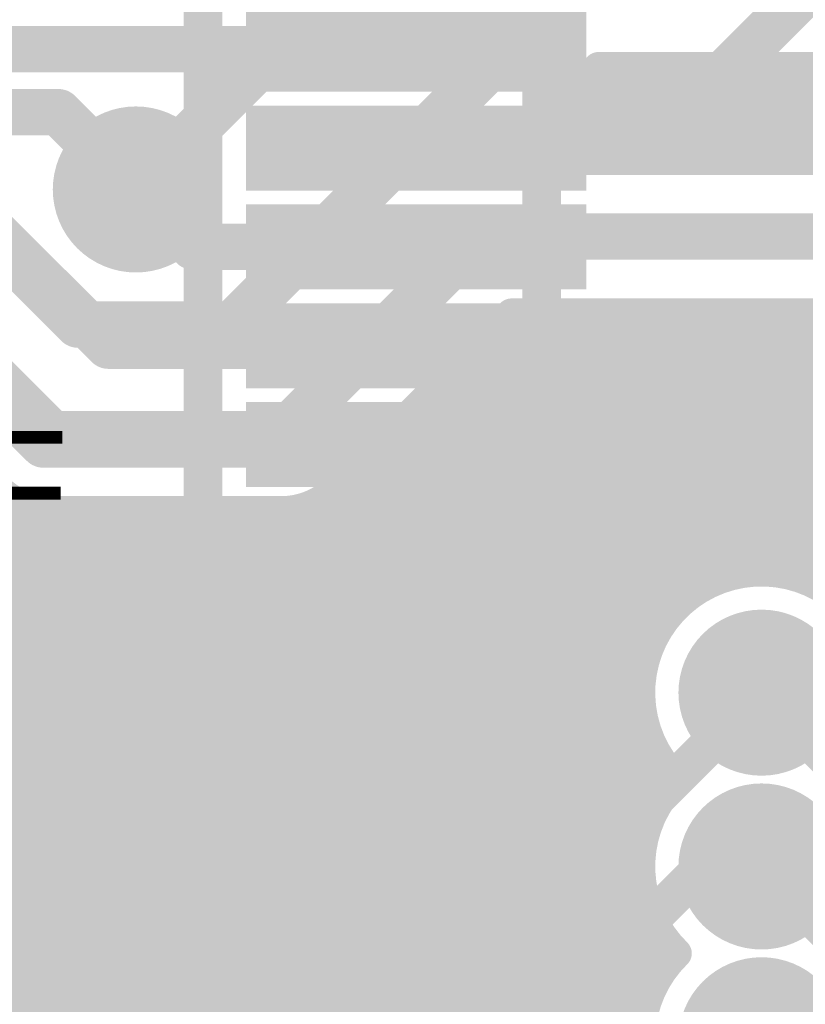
# Model space of a CAD drawing. Extents: x 7.17 to 14.1, y 4 to 11.75.
# Tile 42 of 219: x 8.49 to 8.7, y 7.24 to 7.49. Entities that reach past the tile are written whole.
import ezdxf

# ---------------------------------------------------------------- set-up
doc = ezdxf.new("R2010")
doc.units = 0
doc.layers.get('0').update_dxf_attribs({"linetype": 'CONTINUOUS'})
for name, color, linetype in [('BOTTOMLAYER', 5, 'CONTINUOUS'), ('BOTTOMSOLDER', 6, 'CONTINUOUS'), ('MECHANICAL1', 6, 'CONTINUOUS'), ('TOPLAYER', 1, 'CONTINUOUS'), ('TOPOVERLAY', 2, 'CONTINUOUS'), ('TOPPASTE', 8, 'CONTINUOUS'), ('TOPSOLDER', 216, 'CONTINUOUS')]:
    doc.layers.add(name, color=color, linetype=linetype)

# ---------------------------------------------------------------- blocks, each defined once
blk = doc.blocks.new('PIC16F870_100')
at = {"layer": 'TOPLAYER'}
for points in [[(-0.0399, -0.058262), (0.0401, -0.058262), (-0.0399, -0.044262), (0.0401, -0.044262)], [(-0.0399, -0.083852), (0.0401, -0.083852), (-0.0399, -0.069852), (0.0401, -0.069852)], [(-0.0399, -0.109442), (0.0401, -0.109442), (-0.0399, -0.095442), (0.0401, -0.095442)], [(-0.0399, -0.135032), (0.0401, -0.135032), (-0.0399, -0.121032), (0.0401, -0.121032)], [(-0.0399, -0.160622), (0.0401, -0.160622), (-0.0399, -0.146622), (0.0401, -0.146622)], [(-0.0399, -0.186212), (0.0401, -0.186212), (-0.0399, -0.172212), (0.0401, -0.172212)], [(-0.0399, -0.211802), (0.0401, -0.211802), (-0.0399, -0.197802), (0.0401, -0.197802)], [(-0.0399, -0.237392), (0.0401, -0.237392), (-0.0399, -0.223392), (0.0401, -0.223392)], [(-0.040535, -0.263102), (0.039465, -0.263102), (-0.040535, -0.249102), (0.039465, -0.249102)], [(-0.040535, -0.288693), (0.039465, -0.288693), (-0.040535, -0.274693), (0.039465, -0.274693)]]:
    blk.add_solid(points, dxfattribs=at)
at = {"layer": 'TOPOVERLAY', "const_width": 0.01}
blk.add_lwpolyline([(-0.055, -0.355), (-0.055, 0.02)], dxfattribs=at)
at = {"layer": 'TOPPASTE'}
for points in [[(-0.0399, -0.058262), (0.0401, -0.058262), (-0.0399, -0.044262), (0.0401, -0.044262)], [(-0.0399, -0.083852), (0.0401, -0.083852), (-0.0399, -0.069852), (0.0401, -0.069852)], [(-0.0399, -0.109442), (0.0401, -0.109442), (-0.0399, -0.095442), (0.0401, -0.095442)], [(-0.0399, -0.135032), (0.0401, -0.135032), (-0.0399, -0.121032), (0.0401, -0.121032)], [(-0.0399, -0.160622), (0.0401, -0.160622), (-0.0399, -0.146622), (0.0401, -0.146622)], [(-0.0399, -0.186212), (0.0401, -0.186212), (-0.0399, -0.172212), (0.0401, -0.172212)], [(-0.0399, -0.211802), (0.0401, -0.211802), (-0.0399, -0.197802), (0.0401, -0.197802)], [(-0.0399, -0.237392), (0.0401, -0.237392), (-0.0399, -0.223392), (0.0401, -0.223392)], [(-0.040535, -0.263102), (0.039465, -0.263102), (-0.040535, -0.249102), (0.039465, -0.249102)], [(-0.040535, -0.288693), (0.039465, -0.288693), (-0.040535, -0.274693), (0.039465, -0.274693)]]:
    blk.add_solid(points, dxfattribs=at)
at = {"layer": 'TOPSOLDER'}
for points in [[(-0.0439, -0.062262), (0.0441, -0.062262), (-0.0439, -0.040262), (0.0441, -0.040262)], [(-0.0439, -0.087852), (0.0441, -0.087852), (-0.0439, -0.065852), (0.0441, -0.065852)], [(-0.0439, -0.113442), (0.0441, -0.113442), (-0.0439, -0.091442), (0.0441, -0.091442)], [(-0.0439, -0.139032), (0.0441, -0.139032), (-0.0439, -0.117032), (0.0441, -0.117032)], [(-0.0439, -0.164622), (0.0441, -0.164622), (-0.0439, -0.142622), (0.0441, -0.142622)], [(-0.0439, -0.190212), (0.0441, -0.190212), (-0.0439, -0.168212), (0.0441, -0.168212)], [(-0.0439, -0.215802), (0.0441, -0.215802), (-0.0439, -0.193802), (0.0441, -0.193802)], [(-0.0439, -0.241392), (0.0441, -0.241392), (-0.0439, -0.219392), (0.0441, -0.219392)], [(-0.044535, -0.267102), (0.043465, -0.267102), (-0.044535, -0.245102), (0.043465, -0.245102)], [(-0.044535, -0.292693), (0.043465, -0.292693), (-0.044535, -0.270693), (0.043465, -0.270693)], [(-0.044535, -0.318284), (0.043465, -0.318284), (-0.044535, -0.296284), (0.043465, -0.296284)]]:
    blk.add_solid(points, dxfattribs=at)

msp = doc.modelspace()

# ---------------------------------------------------------------- linework, layer by layer
at = {"layer": 'BOTTOMLAYER'}
for points, const_width in [([(8.524904, 7.45), (8.6015, 7.526596)], 0.012), ([(8.549722, 7.415), (8.636318, 7.501596)], 0.012), ([(8.620786, 7.45778), (8.644602, 7.481596)], 0.008), ([(8.624505, 7.45778), (8.648321, 7.481596)], 0.008), ([(8.631576, 7.45778), (8.655392, 7.481596)], 0.008), ([(8.638648, 7.45778), (8.662464, 7.481596)], 0.008), ([(8.644602, 7.481596), (8.817604, 7.481596)], 0.008), ([(8.645719, 7.45778), (8.669535, 7.481596)], 0.008), ([(8.647525, 7.481596), (8.671341, 7.45778)], 0.008), ([(8.65279, 7.45778), (8.676606, 7.481596)], 0.008), ([(8.654596, 7.481596), (8.678412, 7.45778)], 0.008), ([(8.659861, 7.45778), (8.683677, 7.481596)], 0.008), ([(8.661667, 7.481596), (8.685483, 7.45778)], 0.008), ([(8.666932, 7.45778), (8.690748, 7.481596)], 0.008), ([(8.668738, 7.481596), (8.692554, 7.45778)], 0.008), ([(8.674003, 7.45778), (8.697819, 7.481596)], 0.008), ([(8.675809, 7.481596), (8.699625, 7.45778)], 0.008), ([(8.681074, 7.45778), (8.70489, 7.481596)], 0.008), ([(8.68288, 7.481596), (8.706696, 7.45778)], 0.008), ([(8.688145, 7.45778), (8.711961, 7.481596)], 0.008), ([(8.689951, 7.481596), (8.713767, 7.45778)], 0.008), ([(8.695216, 7.45778), (8.719032, 7.481596)], 0.008), ([(8.697022, 7.481596), (8.720838, 7.45778)], 0.008), ([(8.642528, 7.479522), (8.66427, 7.45778)], 0.008), ([(8.638992, 7.475986), (8.657199, 7.45778)], 0.008), ([(8.264904, 7.47), (8.504904, 7.47)], 0.012), ([(8.504904, 7.47), (8.524904, 7.45)], 0.012), ([(8.635457, 7.472451), (8.650127, 7.45778)], 0.008), ([(8.631921, 7.468915), (8.643056, 7.45778)], 0.008), ([(8.628386, 7.46538), (8.635985, 7.45778)], 0.008), ([(8.62485, 7.461844), (8.628914, 7.45778)], 0.008), ([(8.620786, 7.45778), (8.743068, 7.45778)], 0.008), ([(8.479904, 7.445), (8.509904, 7.415)], 0.012), ([(8.562604, 7.386596), (8.613788, 7.43778)], 0.012), ([(8.613788, 7.43778), (8.767404, 7.43778)], 0.012), ([(8.467701, 7.422185), (8.50329, 7.386596)], 0.012), ([(8.406932, 7.19778), (8.626932, 7.41778)], 0.008), ([(8.414003, 7.19778), (8.634003, 7.41778)], 0.008), ([(8.421074, 7.19778), (8.641074, 7.41778)], 0.008), ([(8.428145, 7.19778), (8.648145, 7.41778)], 0.008), ([(8.435216, 7.19778), (8.655216, 7.41778)], 0.008), ([(8.442288, 7.19778), (8.662287, 7.41778)], 0.008), ([(8.449359, 7.19778), (8.669359, 7.41778)], 0.008), ([(8.45643, 7.19778), (8.67643, 7.41778)], 0.008), ([(8.463501, 7.19778), (8.683501, 7.41778)], 0.008), ([(8.470572, 7.19778), (8.690572, 7.41778)], 0.008), ([(8.477643, 7.19778), (8.697643, 7.41778)], 0.008), ([(8.495433, 7.208499), (8.704714, 7.41778)], 0.008), ([(8.503273, 7.209268), (8.711785, 7.41778)], 0.008), ([(8.509538, 7.208462), (8.718856, 7.41778)], 0.008), ([(8.51486, 7.206713), (8.725927, 7.41778)], 0.008), ([(8.519473, 7.204255), (8.732999, 7.41778)], 0.008), ([(8.52348, 7.201191), (8.74007, 7.41778)], 0.008), ([(8.576778, 7.372486), (8.622072, 7.41778)], 0.008), ([(8.622072, 7.41778), (8.743068, 7.41778)], 0.008), ([(8.626488, 7.41778), (8.69387, 7.350397)], 0.008), ([(8.633559, 7.41778), (8.787631, 7.263708)], 0.008), ([(8.64063, 7.41778), (8.794702, 7.263708)], 0.008), ([(8.647701, 7.41778), (8.801773, 7.263708)], 0.008), ([(8.654772, 7.41778), (8.808844, 7.263708)], 0.008), ([(8.661843, 7.41778), (8.815915, 7.263708)], 0.008), ([(8.668914, 7.41778), (8.822986, 7.263708)], 0.008), ([(8.675985, 7.41778), (8.830057, 7.263708)], 0.008), ([(8.683056, 7.41778), (8.837128, 7.263708)], 0.008), ([(8.690127, 7.41778), (8.8442, 7.263708)], 0.008), ([(8.697199, 7.41778), (8.851271, 7.263708)], 0.008), ([(8.509904, 7.415), (8.549722, 7.415)], 0.012), ([(8.620744, 7.416452), (8.685998, 7.351199)], 0.008), ([(8.679785, 7.350424), (8.744999, 7.415638)], 0.008), ([(8.617209, 7.412917), (8.679717, 7.350409)], 0.008), ([(8.687628, 7.351196), (8.748796, 7.412364)], 0.008), ([(8.687628, 7.351196), (8.748796, 7.412364)], 0.008), ([(8.613673, 7.409381), (8.674383, 7.348671)], 0.008), ([(8.693894, 7.350391), (8.753178, 7.409675)], 0.008), ([(8.699218, 7.348644), (8.758222, 7.407648)], 0.008), ([(8.610138, 7.405845), (8.669761, 7.346222)], 0.008), ([(8.373381, 7.402185), (8.574044, 7.201522)], 0.008), ([(8.380452, 7.402185), (8.577789, 7.204848)], 0.008), ([(8.387523, 7.402185), (8.582116, 7.207592)], 0.008), ([(8.394594, 7.402185), (8.587094, 7.209685)], 0.008), ([(8.401665, 7.402185), (8.592883, 7.210967)], 0.008), ([(8.408736, 7.402185), (8.599866, 7.211055)], 0.008), ([(8.415807, 7.402185), (8.609449, 7.208543)], 0.008), ([(8.422878, 7.402185), (8.626356, 7.198708)], 0.008), ([(8.42995, 7.402185), (8.633427, 7.198708)], 0.008), ([(8.437021, 7.402185), (8.640498, 7.198708)], 0.008), ([(8.444092, 7.402185), (8.647569, 7.198708)], 0.008), ([(8.451163, 7.402185), (8.65464, 7.198708)], 0.008), ([(8.458234, 7.402185), (8.661711, 7.198708)], 0.008), ([(8.606602, 7.40231), (8.665746, 7.343166)], 0.008), ([(8.603067, 7.398774), (8.662298, 7.339543)], 0.008), ([(8.599531, 7.395239), (8.659425, 7.335345)], 0.008), ([(8.595996, 7.391703), (8.657182, 7.330517)], 0.008), ([(8.50329, 7.386596), (8.562604, 7.386596)], 0.012), ([(8.59246, 7.388168), (8.655704, 7.324924)], 0.008), ([(8.588924, 7.384632), (8.655303, 7.318254)], 0.008), ([(8.585389, 7.381097), (8.65696, 7.309525)], 0.008), ([(8.581853, 7.377561), (8.663488, 7.295927)], 0.008), ([(8.578318, 7.374026), (8.660402, 7.291942)], 0.008), ([(8.43855, 7.314251), (8.493471, 7.369172)], 0.008), ([(8.574645, 7.370627), (8.657919, 7.287354)], 0.008), ([(8.36449, 7.218978), (8.512108, 7.366596)], 0.008), ([(8.368026, 7.215442), (8.519179, 7.366596)], 0.008), ([(8.371561, 7.211907), (8.52625, 7.366596)], 0.008), ([(8.375097, 7.208371), (8.533321, 7.366596)], 0.008), ([(8.378632, 7.204836), (8.540392, 7.366596)], 0.008), ([(8.382168, 7.2013), (8.547464, 7.366596)], 0.008), ([(8.385719, 7.19778), (8.554535, 7.366596)], 0.008), ([(8.39279, 7.19778), (8.561606, 7.366596)], 0.008), ([(8.399861, 7.19778), (8.570159, 7.368078)], 0.008), ([(8.437783, 7.299342), (8.505037, 7.366596)], 0.008), ([(8.439098, 7.307728), (8.498539, 7.367169)], 0.008), ([(8.50073, 7.366761), (8.668782, 7.198708)], 0.008), ([(8.50329, 7.366596), (8.562604, 7.366596)], 0.008), ([(8.507965, 7.366596), (8.658269, 7.216293)], 0.008), ([(8.515036, 7.366596), (8.655469, 7.226163)], 0.008), ([(8.522107, 7.366596), (8.655467, 7.233236)], 0.008), ([(8.529179, 7.366596), (8.656695, 7.239079)], 0.008), ([(8.53625, 7.366596), (8.658748, 7.244098)], 0.008), ([(8.543321, 7.366596), (8.661458, 7.248459)], 0.008), ([(8.550392, 7.366596), (8.663383, 7.253605)], 0.008), ([(8.557463, 7.366596), (8.655973, 7.268086)], 0.008), ([(8.564449, 7.366681), (8.655289, 7.275841)], 0.008), ([(8.570134, 7.368068), (8.656139, 7.282062)], 0.008), ([(8.424627, 7.343868), (8.570865, 7.19763)], 0.008), ([(8.427599, 7.333825), (8.568279, 7.193145)], 0.008), ([(8.52692, 7.197559), (8.656053, 7.326692)], 0.008), ([(8.686769, 7.319708), (8.761769, 7.244708)], 0.01), ([(8.529785, 7.193353), (8.655281, 7.318849)], 0.008), ([(8.529785, 7.193353), (8.655281, 7.318849)], 0.008), ([(8.438102, 7.31625), (8.566374, 7.187978)], 0.008), ([(8.532018, 7.188515), (8.656085, 7.312583)], 0.008), ([(8.439103, 7.308178), (8.565348, 7.181934)], 0.008), ([(8.533484, 7.18291), (8.657833, 7.307259)], 0.008), ([(8.533865, 7.17622), (8.66029, 7.302645)], 0.008), ([(8.438411, 7.301799), (8.565701, 7.174509)], 0.008), ([(8.535885, 7.171169), (8.663354, 7.298637)], 0.008), ([(8.436741, 7.296398), (8.567543, 7.165596)], 0.008), ([(8.434346, 7.291722), (8.560472, 7.165596)], 0.008), ([(8.539421, 7.167633), (8.657112, 7.285325)], 0.008), ([(8.589125, 7.210266), (8.655318, 7.276459)], 0.008), ([(8.686769, 7.274708), (8.736769, 7.224708)], 0.01), ([(8.597135, 7.211206), (8.655664, 7.269735)], 0.008), ([(8.603484, 7.210484), (8.657107, 7.264106)], 0.008), ([(8.608865, 7.208793), (8.659322, 7.259251)], 0.008), ([(8.613525, 7.206382), (8.662172, 7.255029)], 0.008), ([(8.617574, 7.20336), (8.65925, 7.245036)], 0.008)]:
    msp.add_lwpolyline(points, dxfattribs=dict(at, const_width=const_width))
for points, const_width in [([(8.642602, 7.481596, 1), (8.646602, 7.481596, 1)], 0.004), ([(8.642602, 7.481596, 1), (8.646602, 7.481596, 1)], 0.004), ([(8.645525, 7.481596, 1), (8.649525, 7.481596, 1)], 0.004), ([(8.646321, 7.481596, 1), (8.650321, 7.481596, 1)], 0.004), ([(8.652596, 7.481596, 1), (8.656596, 7.481596, 1)], 0.004), ([(8.653393, 7.481596, 1), (8.657393, 7.481596, 1)], 0.004), ([(8.659667, 7.481596, 1), (8.663667, 7.481596, 1)], 0.004), ([(8.660464, 7.481596, 1), (8.664464, 7.481596, 1)], 0.004), ([(8.666738, 7.481596, 1), (8.670738, 7.481596, 1)], 0.004), ([(8.667535, 7.481596, 1), (8.671535, 7.481596, 1)], 0.004), ([(8.673809, 7.481596, 1), (8.677809, 7.481596, 1)], 0.004), ([(8.674606, 7.481596, 1), (8.678606, 7.481596, 1)], 0.004), ([(8.68088, 7.481596, 1), (8.68488, 7.481596, 1)], 0.004), ([(8.681677, 7.481596, 1), (8.685677, 7.481596, 1)], 0.004), ([(8.687951, 7.481596, 1), (8.691951, 7.481596, 1)], 0.004), ([(8.688748, 7.481596, 1), (8.692748, 7.481596, 1)], 0.004), ([(8.695023, 7.481596, 1), (8.699022, 7.481596, 1)], 0.004), ([(8.695819, 7.481596, 1), (8.699819, 7.481596, 1)], 0.004), ([(8.640528, 7.479522, 1), (8.644528, 7.479522, 1)], 0.004), ([(8.636992, 7.475986, 1), (8.640992, 7.475986, 1)], 0.004), ([(8.501904, 7.47, 1), (8.507904, 7.47, 1)], 0.006), ([(8.501904, 7.47, 1), (8.507904, 7.47, 1)], 0.006), ([(8.633457, 7.472451, 1), (8.637457, 7.472451, 1)], 0.004), ([(8.629921, 7.468915, 1), (8.633921, 7.468915, 1)], 0.004), ([(8.626386, 7.46538, 1), (8.630386, 7.46538, 1)], 0.004), ([(8.62285, 7.461844, 1), (8.62685, 7.461844, 1)], 0.004), ([(8.618786, 7.45778, 1), (8.622786, 7.45778, 1)], 0.004), ([(8.618786, 7.45778, 1), (8.622786, 7.45778, 1)], 0.004), ([(8.622505, 7.45778, 1), (8.626505, 7.45778, 1)], 0.004), ([(8.626914, 7.45778, 1), (8.630914, 7.45778, 1)], 0.004), ([(8.629577, 7.45778, 1), (8.633577, 7.45778, 1)], 0.004), ([(8.633985, 7.45778, 1), (8.637985, 7.45778, 1)], 0.004), ([(8.636648, 7.45778, 1), (8.640648, 7.45778, 1)], 0.004), ([(8.641056, 7.45778, 1), (8.645056, 7.45778, 1)], 0.004), ([(8.643719, 7.45778, 1), (8.647719, 7.45778, 1)], 0.004), ([(8.648127, 7.45778, 1), (8.652128, 7.45778, 1)], 0.004), ([(8.65079, 7.45778, 1), (8.65479, 7.45778, 1)], 0.004), ([(8.655199, 7.45778, 1), (8.659199, 7.45778, 1)], 0.004), ([(8.657861, 7.45778, 1), (8.661861, 7.45778, 1)], 0.004), ([(8.66227, 7.45778, 1), (8.66627, 7.45778, 1)], 0.004), ([(8.664932, 7.45778, 1), (8.668932, 7.45778, 1)], 0.004), ([(8.669341, 7.45778, 1), (8.673341, 7.45778, 1)], 0.004), ([(8.672003, 7.45778, 1), (8.676003, 7.45778, 1)], 0.004), ([(8.676412, 7.45778, 1), (8.680412, 7.45778, 1)], 0.004), ([(8.679074, 7.45778, 1), (8.683074, 7.45778, 1)], 0.004), ([(8.683483, 7.45778, 1), (8.687483, 7.45778, 1)], 0.004), ([(8.686145, 7.45778, 1), (8.690145, 7.45778, 1)], 0.004), ([(8.690554, 7.45778, 1), (8.694554, 7.45778, 1)], 0.004), ([(8.693216, 7.45778, 1), (8.697216, 7.45778, 1)], 0.004), ([(8.697625, 7.45778, 1), (8.701625, 7.45778, 1)], 0.004), ([(8.521904, 7.45, 1), (8.527904, 7.45, 1)], 0.006), ([(8.521904, 7.45, 1), (8.527904, 7.45, 1)], 0.006), ([(8.610788, 7.43778, 1), (8.616788, 7.43778, 1)], 0.006), ([(8.610788, 7.43778, 1), (8.616788, 7.43778, 1)], 0.006), ([(8.620072, 7.41778, 1), (8.624072, 7.41778, 1)], 0.004), ([(8.620072, 7.41778, 1), (8.624072, 7.41778, 1)], 0.004), ([(8.624488, 7.41778, 1), (8.628488, 7.41778, 1)], 0.004), ([(8.624932, 7.41778, 1), (8.628932, 7.41778, 1)], 0.004), ([(8.631559, 7.41778, 1), (8.635559, 7.41778, 1)], 0.004), ([(8.632003, 7.41778, 1), (8.636003, 7.41778, 1)], 0.004), ([(8.63863, 7.41778, 1), (8.64263, 7.41778, 1)], 0.004), ([(8.639074, 7.41778, 1), (8.643074, 7.41778, 1)], 0.004), ([(8.645701, 7.41778, 1), (8.649701, 7.41778, 1)], 0.004), ([(8.646145, 7.41778, 1), (8.650145, 7.41778, 1)], 0.004), ([(8.652772, 7.41778, 1), (8.656772, 7.41778, 1)], 0.004), ([(8.653216, 7.41778, 1), (8.657216, 7.41778, 1)], 0.004), ([(8.659843, 7.41778, 1), (8.663843, 7.41778, 1)], 0.004), ([(8.660288, 7.41778, 1), (8.664288, 7.41778, 1)], 0.004), ([(8.666914, 7.41778, 1), (8.670914, 7.41778, 1)], 0.004), ([(8.667359, 7.41778, 1), (8.671359, 7.41778, 1)], 0.004), ([(8.673985, 7.41778, 1), (8.677985, 7.41778, 1)], 0.004), ([(8.67443, 7.41778, 1), (8.67843, 7.41778, 1)], 0.004), ([(8.681056, 7.41778, 1), (8.685056, 7.41778, 1)], 0.004), ([(8.681501, 7.41778, 1), (8.685501, 7.41778, 1)], 0.004), ([(8.688128, 7.41778, 1), (8.692127, 7.41778, 1)], 0.004), ([(8.688572, 7.41778, 1), (8.692572, 7.41778, 1)], 0.004), ([(8.695199, 7.41778, 1), (8.699199, 7.41778, 1)], 0.004), ([(8.695643, 7.41778, 1), (8.699643, 7.41778, 1)], 0.004), ([(8.506904, 7.415, 1), (8.512904, 7.415, 1)], 0.006), ([(8.506904, 7.415, 1), (8.512904, 7.415, 1)], 0.006), ([(8.546722, 7.415, 1), (8.552722, 7.415, 1)], 0.006), ([(8.546722, 7.415, 1), (8.552722, 7.415, 1)], 0.006), ([(8.618744, 7.416452, 1), (8.622744, 7.416452, 1)], 0.004), ([(8.615209, 7.412917, 1), (8.619209, 7.412917, 1)], 0.004), ([(8.611673, 7.409381, 1), (8.615673, 7.409381, 1)], 0.004), ([(8.608138, 7.405845, 1), (8.612138, 7.405845, 1)], 0.004), ([(8.604602, 7.40231, 1), (8.608602, 7.40231, 1)], 0.004), ([(8.601067, 7.398774, 1), (8.605067, 7.398774, 1)], 0.004), ([(8.597531, 7.395239, 1), (8.601531, 7.395239, 1)], 0.004), ([(8.593996, 7.391703, 1), (8.597995, 7.391703, 1)], 0.004), ([(8.50029, 7.386596, 1), (8.50629, 7.386596, 1)], 0.006), ([(8.50029, 7.386596, 1), (8.50629, 7.386596, 1)], 0.006), ([(8.559604, 7.386596, 1), (8.565604, 7.386596, 1)], 0.006), ([(8.559604, 7.386596, 1), (8.565604, 7.386596, 1)], 0.006), ([(8.59046, 7.388168, 1), (8.59446, 7.388168, 1)], 0.004), ([(8.586924, 7.384632, 1), (8.590924, 7.384632, 1)], 0.004), ([(8.583389, 7.381097, 1), (8.587389, 7.381097, 1)], 0.004), ([(8.579853, 7.377561, 1), (8.583853, 7.377561, 1)], 0.004), ([(8.576318, 7.374026, 1), (8.580318, 7.374026, 1)], 0.004), ([(8.574746, 7.372454, 1), (8.578746, 7.372454, 1)], 0.004), ([(8.574778, 7.372486, 1), (8.578778, 7.372486, 1)], 0.004), ([(8.574778, 7.372486, 1), (8.578778, 7.372486, 1)], 0.004), ([(8.491471, 7.369172, 1), (8.495471, 7.369172, 1)], 0.004), ([(8.572645, 7.370627, 1), (8.576645, 7.370627, 1)], 0.004), ([(8.496538, 7.367169, 1), (8.500538, 7.367169, 1)], 0.004), ([(8.498729, 7.366761, 1), (8.502729, 7.366761, 1)], 0.004), ([(8.50129, 7.366596, 1), (8.50529, 7.366596, 1)], 0.004), ([(8.50129, 7.366596, 1), (8.50529, 7.366596, 1)], 0.004), ([(8.50129, 7.366596, 1), (8.50529, 7.366596, 1)], 0.004), ([(8.503037, 7.366596, 1), (8.507037, 7.366596, 1)], 0.004), ([(8.505965, 7.366596, 1), (8.509965, 7.366596, 1)], 0.004), ([(8.510108, 7.366596, 1), (8.514108, 7.366596, 1)], 0.004), ([(8.513036, 7.366596, 1), (8.517036, 7.366596, 1)], 0.004), ([(8.517179, 7.366596, 1), (8.521179, 7.366596, 1)], 0.004), ([(8.520107, 7.366596, 1), (8.524107, 7.366596, 1)], 0.004), ([(8.52425, 7.366596, 1), (8.52825, 7.366596, 1)], 0.004), ([(8.527178, 7.366596, 1), (8.531178, 7.366596, 1)], 0.004), ([(8.531321, 7.366596, 1), (8.535321, 7.366596, 1)], 0.004), ([(8.53425, 7.366596, 1), (8.53825, 7.366596, 1)], 0.004), ([(8.538393, 7.366596, 1), (8.542393, 7.366596, 1)], 0.004), ([(8.541321, 7.366596, 1), (8.545321, 7.366596, 1)], 0.004), ([(8.545464, 7.366596, 1), (8.549464, 7.366596, 1)], 0.004), ([(8.548392, 7.366596, 1), (8.552392, 7.366596, 1)], 0.004), ([(8.552535, 7.366596, 1), (8.556535, 7.366596, 1)], 0.004), ([(8.555463, 7.366596, 1), (8.559463, 7.366596, 1)], 0.004), ([(8.559606, 7.366596, 1), (8.563606, 7.366596, 1)], 0.004), ([(8.560604, 7.366596, 1), (8.564604, 7.366596, 1)], 0.004), ([(8.560604, 7.366596, 1), (8.564604, 7.366596, 1)], 0.004), ([(8.560604, 7.366596, 1), (8.564604, 7.366596, 1)], 0.004), ([(8.562449, 7.366681, 1), (8.566449, 7.366681, 1)], 0.004), ([(8.568134, 7.368068, 1), (8.572134, 7.368068, 1)], 0.004), ([(8.568159, 7.368078, 1), (8.572159, 7.368078, 1)], 0.004), ([(8.683998, 7.351199, 1), (8.687998, 7.351199, 1)], 0.004), ([(8.685628, 7.351196, 1), (8.689628, 7.351196, 1)], 0.004), ([(8.685628, 7.351196, 1), (8.689628, 7.351196, 1)], 0.004), ([(8.672383, 7.348671, 1), (8.676383, 7.348671, 1)], 0.004), ([(8.677717, 7.350409, 1), (8.681717, 7.350409, 1)], 0.004), ([(8.677785, 7.350424, 1), (8.681785, 7.350424, 1)], 0.004), ([(8.691871, 7.350397, 1), (8.69587, 7.350397, 1)], 0.004), ([(8.691894, 7.350391, 1), (8.695894, 7.350391, 1)], 0.004), ([(8.697218, 7.348644, 1), (8.701218, 7.348644, 1)], 0.004), ([(8.667761, 7.346222, 1), (8.671761, 7.346222, 1)], 0.004), ([(8.663746, 7.343166, 1), (8.667746, 7.343166, 1)], 0.004), ([(8.660298, 7.339543, 1), (8.664298, 7.339543, 1)], 0.004), ([(8.657424, 7.335345, 1), (8.661425, 7.335345, 1)], 0.004), ([(8.655182, 7.330517, 1), (8.659182, 7.330517, 1)], 0.004), ([(8.654053, 7.326692, 1), (8.658053, 7.326692, 1)], 0.004), ([(8.653704, 7.324924, 1), (8.657704, 7.324924, 1)], 0.004), ([(8.684269, 7.319708, 1), (8.689269, 7.319708, 1)], 0.005), ([(8.653281, 7.318849, 1), (8.657281, 7.318849, 1)], 0.004), ([(8.653281, 7.318849, 1), (8.657281, 7.318849, 1)], 0.004), ([(8.653303, 7.318254, 1), (8.657303, 7.318254, 1)], 0.004), ([(8.654086, 7.312583, 1), (8.658086, 7.312583, 1)], 0.004), ([(8.65496, 7.309525, 1), (8.65896, 7.309525, 1)], 0.004), ([(8.655833, 7.307259, 1), (8.659833, 7.307259, 1)], 0.004), ([(8.65829, 7.302645, 1), (8.66229, 7.302645, 1)], 0.004), ([(8.661354, 7.298637, 1), (8.665354, 7.298637, 1)], 0.004), ([(8.661488, 7.295927, 1), (8.665488, 7.295927, 1)], 0.004), ([(8.662724, 7.297208, 1), (8.666724, 7.297208, 1)], 0.004), ([(8.662724, 7.297208, 1), (8.666724, 7.297208, 1)], 0.004), ([(8.658402, 7.291942, 1), (8.662401, 7.291942, 1)], 0.004), ([(8.655919, 7.287354, 1), (8.659919, 7.287354, 1)], 0.004), ([(8.655112, 7.285325, 1), (8.659112, 7.285325, 1)], 0.004), ([(8.654139, 7.282062, 1), (8.658139, 7.282062, 1)], 0.004), ([(8.653289, 7.275841, 1), (8.657289, 7.275841, 1)], 0.004), ([(8.653318, 7.276459, 1), (8.657318, 7.276459, 1)], 0.004), ([(8.684269, 7.274708, 1), (8.689269, 7.274708, 1)], 0.005), ([(8.653664, 7.269735, 1), (8.657664, 7.269735, 1)], 0.004), ([(8.653973, 7.268086, 1), (8.657973, 7.268086, 1)], 0.004), ([(8.655107, 7.264106, 1), (8.659107, 7.264106, 1)], 0.004), ([(8.657322, 7.259251, 1), (8.661322, 7.259251, 1)], 0.004), ([(8.660172, 7.255029, 1), (8.664172, 7.255029, 1)], 0.004), ([(8.661383, 7.253605, 1), (8.665383, 7.253605, 1)], 0.004), ([(8.662724, 7.252208, 1), (8.666724, 7.252208, 1)], 0.004), ([(8.662724, 7.252208, 1), (8.666724, 7.252208, 1)], 0.004), ([(8.659458, 7.248459, 1), (8.663458, 7.248459, 1)], 0.004), ([(8.656748, 7.244098, 1), (8.660748, 7.244098, 1)], 0.004), ([(8.65725, 7.245036, 1), (8.66125, 7.245036, 1)], 0.004), ([(8.654695, 7.239079, 1), (8.658695, 7.239079, 1)], 0.004)]:
    msp.add_lwpolyline(points, format="xyb", close=True, dxfattribs=dict(at, const_width=const_width))
at = {"layer": 'BOTTOMLAYER', "const_width": 0.008}
for points in [[(8.50329, 7.366596, -0.199496), (8.489116, 7.372486)], [(8.50329, 7.366596, -0.198912), (8.489148, 7.372454)], [(8.576778, 7.372486, -0.199496), (8.562604, 7.366596)], [(8.576746, 7.372454, -0.198912), (8.562604, 7.366596)], [(8.664724, 7.297208, -1.504903), (8.718269, 7.319708)], [(8.664724, 7.252208, -0.420204), (8.664724, 7.297208)], [(8.681179, 7.198708, -0.608981), (8.664724, 7.252208)]]:
    msp.add_lwpolyline(points, format="xyb", dxfattribs=at)
at = {"layer": 'BOTTOMSOLDER', "const_width": 0.0215}
for points in [[(8.514154, 7.45, 1), (8.535654, 7.45, 1)], [(8.676019, 7.319708, 1), (8.697519, 7.319708, 1)], [(8.676019, 7.274708, 1), (8.697519, 7.274708, 1)], [(8.676019, 7.229708, 1), (8.697519, 7.229708, 1)]]:
    msp.add_lwpolyline(points, format="xyb", close=True, dxfattribs=at)
at = {"layer": 'MECHANICAL1', "const_width": 0.01}
msp.add_lwpolyline([(8.629904, 7.1825), (8.629904, 7.5575)], dxfattribs=at)
at = {"layer": 'TOPLAYER'}
for points, const_width in [([(8.657791, 7.46073), (8.749804, 7.552743)], 0.012), ([(8.387405, 7.539904), (8.517759, 7.40955)], 0.012), ([(8.362405, 7.522499), (8.500944, 7.38396)], 0.012), ([(8.480989, 7.48632), (8.597404, 7.48632)], 0.012), ([(8.597404, 7.46073), (8.657791, 7.46073)], 0.012), ([(8.524904, 7.45), (8.539764, 7.43514)], 0.012), ([(8.539764, 7.43514), (8.597404, 7.43514)], 0.012), ([(8.517759, 7.40955), (8.597404, 7.40955)], 0.012), ([(8.500944, 7.38396), (8.597404, 7.38396)], 0.012), ([(8.486516, 7.35837), (8.597404, 7.35837)], 0.012), ([(8.502404, 7.31278), (8.522404, 7.33278)], 0.012), ([(8.522404, 7.33278), (8.597404, 7.33278)], 0.012), ([(8.648541, 7.28148), (8.686769, 7.319708)], 0.01), ([(8.502404, 7.17778), (8.502404, 7.31278)], 0.012), ([(8.596769, 7.28148), (8.648541, 7.28148)], 0.01), ([(8.65295, 7.255889), (8.671769, 7.274708)], 0.01), ([(8.671769, 7.274708), (8.686769, 7.274708)], 0.01), ([(8.596769, 7.255889), (8.65295, 7.255889)], 0.01)]:
    msp.add_lwpolyline(points, dxfattribs=dict(at, const_width=const_width))
for points, const_width in [([(8.594404, 7.48632, 1), (8.600404, 7.48632, 1)], 0.006), ([(8.594404, 7.46073, 1), (8.600404, 7.46073, 1)], 0.006), ([(8.654791, 7.46073, 1), (8.660791, 7.46073, 1)], 0.006), ([(8.654791, 7.46073, 1), (8.660791, 7.46073, 1)], 0.006), ([(8.521904, 7.45, 1), (8.527904, 7.45, 1)], 0.006), ([(8.536764, 7.43514, 1), (8.542764, 7.43514, 1)], 0.006), ([(8.536764, 7.43514, 1), (8.542764, 7.43514, 1)], 0.006), ([(8.594404, 7.43514, 1), (8.600404, 7.43514, 1)], 0.006), ([(8.514759, 7.40955, 1), (8.520759, 7.40955, 1)], 0.006), ([(8.514759, 7.40955, 1), (8.520759, 7.40955, 1)], 0.006), ([(8.594404, 7.40955, 1), (8.600404, 7.40955, 1)], 0.006), ([(8.497944, 7.38396, 1), (8.503944, 7.38396, 1)], 0.006), ([(8.497944, 7.38396, 1), (8.503944, 7.38396, 1)], 0.006), ([(8.594404, 7.38396, 1), (8.600404, 7.38396, 1)], 0.006), ([(8.594404, 7.35837, 1), (8.600404, 7.35837, 1)], 0.006), ([(8.519404, 7.33278, 1), (8.525404, 7.33278, 1)], 0.006), ([(8.519404, 7.33278, 1), (8.525404, 7.33278, 1)], 0.006), ([(8.594404, 7.33278, 1), (8.600404, 7.33278, 1)], 0.006), ([(8.684269, 7.319708, 1), (8.689269, 7.319708, 1)], 0.005), ([(8.499404, 7.31278, 1), (8.505404, 7.31278, 1)], 0.006), ([(8.499404, 7.31278, 1), (8.505404, 7.31278, 1)], 0.006), ([(8.594269, 7.28148, 1), (8.599269, 7.28148, 1)], 0.005), ([(8.646041, 7.28148, 1), (8.651041, 7.28148, 1)], 0.005), ([(8.646041, 7.28148, 1), (8.651041, 7.28148, 1)], 0.005), ([(8.669269, 7.274708, 1), (8.674269, 7.274708, 1)], 0.005), ([(8.669269, 7.274708, 1), (8.674269, 7.274708, 1)], 0.005), ([(8.684269, 7.274708, 1), (8.689269, 7.274708, 1)], 0.005), ([(8.594269, 7.255889, 1), (8.599269, 7.255889, 1)], 0.005), ([(8.65045, 7.255889, 1), (8.65545, 7.255889, 1)], 0.005), ([(8.65045, 7.255889, 1), (8.65545, 7.255889, 1)], 0.005)]:
    msp.add_lwpolyline(points, format="xyb", close=True, dxfattribs=dict(at, const_width=const_width))
at = {"layer": 'TOPSOLDER', "const_width": 0.0215}
for points in [[(8.514154, 7.45, 1), (8.535654, 7.45, 1)], [(8.676019, 7.319708, 1), (8.697519, 7.319708, 1)], [(8.676019, 7.274708, 1), (8.697519, 7.274708, 1)], [(8.676019, 7.229708, 1), (8.697519, 7.229708, 1)]]:
    msp.add_lwpolyline(points, format="xyb", close=True, dxfattribs=at)

# ---------------------------------------------------------------- block references
msp.add_blockref('PIC16F870_100', (8.597304, 7.537582))

# ---------------------------------------------------------------- texts
at = {"layer": 'MECHANICAL1'}
msp.add_text('0.1uF', height=0.03, dxfattribs=at).set_placement((8.404904, 7.3575))

doc.saveas('drawing.dxf')
